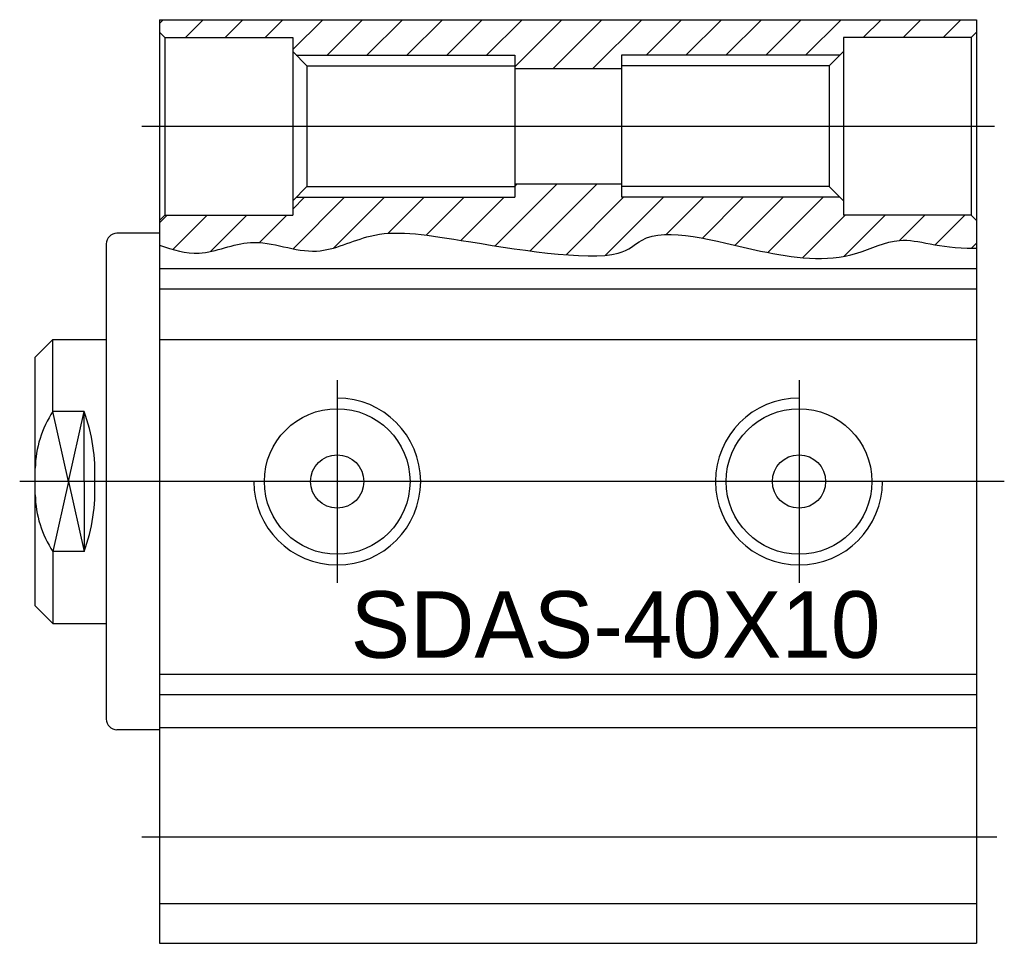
# Model space of a CAD drawing. Header units: millimetres. Extents: x -1657 to 8845, y -11980 to 3013.
# Tile 203 of 256: x -200 to -145, y 2299 to 2351. Entities that reach past the tile are written whole.
import ezdxf

# ---------------------------------------------------------------- set-up
doc = ezdxf.new("R2010")
doc.units = ezdxf.units.MM
doc.layers.add('裁切气缸1', color=252, linetype='Continuous')

# ---------------------------------------------------------------- blocks, each defined once
blk = doc.blocks.new('159B5')
at = {"layer": '裁切气缸1'}
h = blk.add_hatch(dxfattribs=at)
h.set_pattern_fill('ANSI31', color=256, scale=0.5, style=0)
h.set_pattern_definition([(45, (-136.4772, -244.4668), (-1.122532, 1.122532), [])])
h.paths.add_polyline_path([(-7.4, -1), (-7.2, -0.8), (-7.2, 0), (0, 0), (0.3, 0.3), (0.3, 1), (-45.7, 1), (-45.7, 0.3), (-45.4, 0), (-38.2, 0), (-38.2, -0.8), (-38, -1), (-25.7, -1), (-25.7, -1.75), (-19.7, -1.75), (-19.7, -1)])
edge = h.paths.add_edge_path()
edge.add_line((-25.7, -8.25), (-25.7, -9))
edge.add_line((-25.7, -9), (-38, -9))
edge.add_line((-38, -9), (-38.2, -9.2))
edge.add_line((-38.2, -9.2), (-38.2, -10))
edge.add_line((-38.2, -10), (-45.4, -10))
edge.add_line((-45.4, -10), (-45.7, -10.3))
edge.add_line((-45.7, -10.3), (-45.7, -11.685))
edge.add_spline(control_points=[(-45.7, -11.685), (-44.958, -11.966), (-43.263, -12.471), (-40.338, -10.979), (-37.025, -12.614), (-33.496, -10.684), (-29.102, -11.337), (-20.047, -12.877), (-17.836, -10.387), (-12.627, -12.056), (-7.344, -12.794), (-3.794, -10.935), (-1.861, -11.899), (0.246, -11.865), (0.3, -11.864)], knot_values=[0.681217, 0.681217, 0.681217, 0.681217, 2.976049, 5.925267, 9.685581, 12.808712, 17.146343, 22.727163, 24.782755, 32.505672, 37.920708, 40.432597, 43.759949, 43.845575, 43.845575, 43.845575, 43.845575], degree=3, periodic=0)
edge.add_line((0.3, -11.864), (0.3, -10.3))
edge.add_line((0.3, -10.3), (0, -10))
edge.add_line((0, -10), (-7.2, -10))
edge.add_line((-7.2, -10), (-7.2, -9.2))
edge.add_line((-7.2, -9.2), (-7.4, -9))
edge.add_line((-7.4, -9), (-19.7, -9))
edge.add_line((-19.7, -9), (-19.7, -8.25))
edge.add_line((-19.7, -8.25), (-25.7, -8.25))
for p, q in [((-45.7, 1), (0.3, 1)), ((-45.7, 1), (-45.7, -51)), ((0.3, 1), (0.3, -51)), ((-45.4, 0), (-45.7, 0.3)), ((-45.4, 0), (-38.2, 0)), ((-45.4, 0), (-45.4, -10)), ((-38.2, 0), (-38.2, -10)), ((0, 0), (-7.2, 0)), ((-7.2, 0), (-7.2, -10)), ((0, 0), (0.3, 0.3)), ((0, 0), (0, -10)), ((-37.4, -1.6), (-38.2, -0.8)), ((-38, -1), (-25.7, -1)), ((-25.7, -1), (-25.7, -9)), ((-19.7, -1), (-19.7, -9)), ((-7.4, -1), (-19.7, -1)), ((-8, -1.6), (-7.2, -0.8)), ((-37.4, -1.6), (-37.4, -8.4)), ((-37.4, -1.6), (-25.7, -1.6)), ((-8, -1.6), (-19.7, -1.6)), ((-8, -1.6), (-8, -8.4)), ((-25.7, -1.75), (-19.7, -1.75)), ((-25.7, -8.25), (-19.7, -8.25)), ((-37.4, -8.4), (-38.2, -9.2)), ((-37.4, -8.4), (-25.7, -8.4)), ((-8, -8.4), (-19.7, -8.4)), ((-8, -8.4), (-7.2, -9.2)), ((-38, -9), (-25.7, -9)), ((-7.4, -9), (-19.7, -9)), ((-45.4, -10), (-45.7, -10.3)), ((-45.4, -10), (-38.2, -10)), ((0, -10), (-7.2, -10)), ((0, -10), (0.3, -10.3)), ((-45.7, -11.025), (-48.1, -11.025)), ((-48.7, -11.625), (-48.7, -38.375)), ((-45.7, -13.014), (0.3, -13.014)), ((-45.7, -14.148), (0.3, -14.148)), ((-52.7, -18), (-51.7, -17)), ((-51.7, -17), (-48.7, -17)), ((-51.7, -21.056), (-51.7, -17)), ((-45.7, -17), (0.3, -17)), ((-52.7, -32), (-52.7, -18)), ((-50.825, -25), (-51.7, -21.056)), ((-49.95, -21.056), (-51.7, -21.056)), ((-50.825, -25), (-49.95, -21.056)), ((-49.95, -25), (-49.95, -21.056)), ((-50.825, -25), (-51.7, -28.944)), ((-50.825, -25), (-49.95, -28.944)), ((-49.95, -25), (-49.95, -28.944)), ((-49.95, -28.944), (-51.7, -28.944)), ((-51.7, -28.944), (-51.7, -33)), ((-52.7, -32), (-51.7, -33)), ((-51.7, -33), (-48.7, -33)), ((-45.7, -35.852), (0.3, -35.852)), ((-45.7, -36.986), (0.3, -36.986)), ((-45.7, -38.975), (-48.1, -38.975)), ((-45.7, -38.845), (0.3, -38.845)), ((-45.7, -48.75), (0.3, -48.75)), ((-45.7, -51), (0.3, -51))]:
    blk.add_line(p, q, dxfattribs=at)
at = {"layer": '裁切气缸1', "ltscale": 0.5}
for p, q in [((-46.7, -5), (-15.169, -5)), ((-31.418, -5), (1.3, -5)), ((1.858, -25), (-53.575, -25)), ((-46.7, -45), (1.433, -45))]:
    blk.add_line(p, q, dxfattribs=at)
at = {"layer": '裁切气缸1', "ltscale": 0.4}
for p, q in [((-35.7, -19.3), (-35.7, -30.7)), ((-9.7, -19.3), (-9.7, -30.7))]:
    blk.add_line(p, q, dxfattribs=at)
at = {"layer": '裁切气缸1'}
for centre, radius in [((-35.7, -25), 4.1), ((-9.7, -25), 4.1), ((-35.7, -25), 1.5), ((-9.7, -25), 1.5)]:
    blk.add_circle(centre, radius, dxfattribs=at)
for centre, radius, start, end in [((-48.1, -11.625), 0.6, 90, 180), ((-35.7, -25), 4.7, 180, 90), ((-9.7, -25), 4.7, 90, 0), ((-46.716, -24.37), 5.986, 146.3814, 178.8815), ((-59.368, -24.507), 10.03, 357.1834, 20.1276), ((-59.368, -25.493), 10.03, 339.8724, 2.8166), ((-46.716, -25.63), 5.986, 181.1185, 213.6186), ((-48.1, -38.375), 0.6, 180, 270)]:
    blk.add_arc(centre, radius, start, end, dxfattribs=at)
blk.add_open_spline([(-45.7, -11.685), (-44.958, -11.966), (-43.263, -12.471), (-40.338, -10.979), (-37.025, -12.614), (-33.496, -10.684), (-29.102, -11.337), (-20.047, -12.877), (-17.836, -10.387), (-12.627, -12.056), (-7.344, -12.794), (-3.794, -10.935), (-1.861, -11.899), (0.246, -11.865), (0.3, -11.864)], degree=3, knots=[0.681217, 0.681217, 0.681217, 0.681217, 2.976049, 5.925267, 9.685581, 12.808712, 17.146343, 22.727163, 24.782755, 32.505672, 37.920708, 40.432597, 43.759949, 43.845575, 43.845575, 43.845575, 43.845575], dxfattribs=at)
at = {"layer": '裁切气缸1', "insert": (-34.94, -31.176), "char_height": 3.75, "width": 29.83845, "attachment_point": 1}
blk.add_mtext('SDAS-40X10', dxfattribs=at)

msp = doc.modelspace()

# ---------------------------------------------------------------- block references
at = {"layer": '裁切气缸1', "ltscale": 1.125}
msp.add_blockref('159B5', (-146.6302, 2350.3068), dxfattribs=at)

doc.saveas('drawing.dxf')
